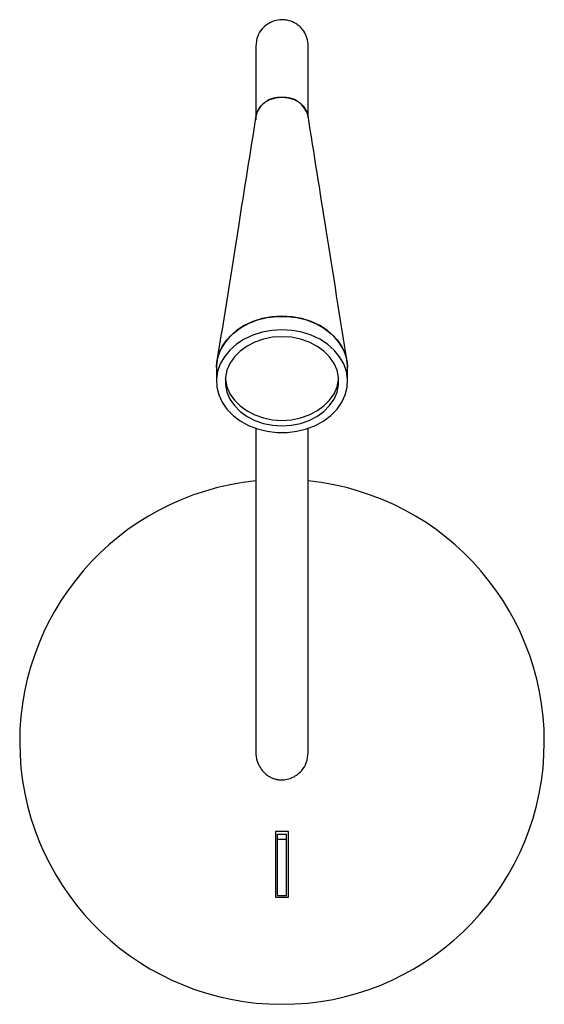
# Paper-space layout '_Posterior' of a CAD drawing. Header units: millimetres. Extents: x -60 to 60, y -60 to 165.
import ezdxf

# ---------------------------------------------------------------- set-up
doc = ezdxf.new("R2010")
doc.units = ezdxf.units.MM

psp = doc.layouts.new('_Posterior')

# ---------------------------------------------------------------- linework, layer by layer
at = {"color": 7, "linetype": 'Continuous', "lineweight": 25}
for p, q in [((-15, 85.62), (-15, 82.51)), ((15, 82.51), (15, 85.62)), ((1.5, -20.5), (-1.5, -20.5)), ((-1.5, -20.5), (-1.5, -35.5)), ((-1, -21.06), (1, -21.06)), ((-1, -35.13), (-1, -21.06)), ((1, -22.27), (-1, -22.27)), ((1, -35.13), (1, -21.06)), ((1.5, -35.5), (1.5, -20.5)), ((-1.5, -35.5), (1.5, -35.5)), ((-1, -35.13), (1, -35.13))]:
    psp.add_line(p, q, dxfattribs=at)
at = {"color": 7, "linetype": 'Continuous', "lineweight": 25, "flags": 128}
for points in [[(0, 147.42), (-1.49, 147.27), (-2.89, 146.84), (-4.11, 146.15), (-5.07, 145.24), (-5.71, 144.17), (-5.99, 143.01), (-5.97, 142.28)], [(6, 142.72), (5.99, 143.01), (5.71, 144.17), (5.07, 145.24), (4.11, 146.15), (2.89, 146.84), (1.49, 147.27), (0, 147.42)], [(0, 97.37), (-2.29, 97.23), (-4.53, 96.82), (-6.66, 96.15), (-8.63, 95.23), (-10.4, 94.08), (-11.93, 92.74), (-13.18, 91.23), (-14.12, 89.59), (-14.73, 87.85), (-14.99, 86.07), (-15, 85.62)], [(-15, 85.62), (-14.9, 86.96), (-14.46, 88.73), (-13.69, 90.42), (-12.59, 92), (-11.2, 93.44), (-9.54, 94.68), (-7.67, 95.72), (-5.61, 96.52), (-3.42, 97.06), (-1.15, 97.34), (1.15, 97.34), (3.42, 97.06), (5.61, 96.52), (7.67, 95.72), (9.54, 94.68), (11.2, 93.44), (12.59, 92), (13.69, 90.42), (14.46, 88.73), (14.9, 86.96), (15, 85.62)], [(15, 85.62), (14.99, 86.07), (14.73, 87.85), (14.12, 89.59), (13.18, 91.23), (11.93, 92.74), (10.4, 94.08), (8.63, 95.23), (6.66, 96.15), (4.53, 96.82), (2.29, 97.23), (0, 97.37)], [(0, 94.26), (-2.29, 94.13), (-4.53, 93.72), (-6.66, 93.04), (-8.63, 92.12), (-10.4, 90.98), (-11.93, 89.63), (-13.18, 88.12), (-14.12, 86.48), (-14.73, 84.75), (-14.99, 82.96), (-14.9, 81.16), (-14.46, 79.39), (-13.69, 77.7), (-12.59, 76.12), (-11.2, 74.69), (-9.54, 73.44), (-7.67, 72.41), (-5.61, 71.61), (-3.42, 71.06), (-1.15, 70.79), (1.15, 70.79), (3.42, 71.06), (5.61, 71.61), (7.67, 72.41), (9.54, 73.44), (11.2, 74.69), (12.59, 76.12), (13.69, 77.7), (14.46, 79.39), (14.9, 81.16), (14.99, 82.96), (14.73, 84.75), (14.12, 86.48), (13.18, 88.12), (11.93, 89.63), (10.4, 90.98), (8.63, 92.12), (6.66, 93.04), (4.53, 93.72), (2.29, 94.13), (0, 94.26)], [(0, 92.7), (-2.14, 92.56), (-4.22, 92.14), (-6.19, 91.47), (-7.98, 90.55), (-9.56, 89.41), (-10.88, 88.08), (-11.91, 86.6), (-12.6, 85.01), (-12.96, 83.35), (-12.96, 81.67), (-12.6, 80.01), (-11.91, 78.42), (-10.88, 76.94), (-9.56, 75.61), (-7.98, 74.47), (-6.19, 73.55), (-4.22, 72.87), (-2.14, 72.46), (0, 72.32), (2.14, 72.46), (4.22, 72.87), (6.19, 73.55), (7.98, 74.47), (9.56, 75.61), (10.88, 76.94), (11.91, 78.42), (12.6, 80.01), (12.96, 81.67), (12.96, 83.35), (12.6, 85.01), (11.91, 86.6), (10.88, 88.08), (9.56, 89.41), (7.98, 90.55), (6.19, 91.47), (4.22, 92.14), (2.14, 92.56), (0, 92.7)], [(-12.98, 83.13), (-12.96, 82.91), (-12.6, 81.25), (-11.91, 79.66), (-10.88, 78.18), (-9.56, 76.85), (-7.98, 75.71), (-6.19, 74.79), (-4.22, 74.12), (-2.14, 73.7), (0, 73.56), (2.14, 73.7), (4.22, 74.12), (6.19, 74.79), (7.98, 75.71), (9.56, 76.85), (10.88, 78.18), (11.91, 79.66), (12.6, 81.25), (12.96, 82.91), (12.98, 83.13)]]:
    psp.add_lwpolyline(points, dxfattribs=at)
at = {"color": 7, "linetype": 'Continuous', "lineweight": 25}
for centre, radius, start, end in [((-0.51, 141.79), 5.65, 84.8386, 164.4646), ((0.51, 141.8), 5.64, 15.1605, 95.1934), ((0, 0), 60, 95.7414, 84.243)]:
    psp.add_arc(centre, radius, start, end, dxfattribs=at)
for points, knots in [([(6, 159.18), (5.94, 159.83), (5.83, 161.03), (5.06, 162.53), (4.14, 163.6), (3.02, 164.43), (1.86, 164.95), (0.62, 165.19), (-0.68, 165.21), (-2.05, 164.9), (-3.44, 164.18), (-4.66, 163.1), (-5.75, 161.39), (-5.91, 159.96), (-6, 159.18)], [0, 0, 0, 0, 0.101972, 0.190761, 0.265027, 0.325514, 0.411865, 0.4657, 0.524843, 0.618905, 0.686828, 0.7725, 0.877552, 1, 1, 1, 1]), ([(-6, 159.18), (-6, 159.1), (-6, 158.92), (-6, 157.73), (-6, 155.89), (-6, 153.46), (-6, 150.59), (-6, 147.03), (-6, 144.2), (-6, 142.72)], [0, 0, 0, 0, 0.131853, 0.274643, 0.43016, 0.556619, 0.692821, 0.840126, 1, 1, 1, 1]), ([(6, 142.72), (6, 144.2), (6, 147.03), (6, 150.59), (6, 153.46), (6, 155.89), (6, 157.73), (6, 158.92), (6, 159.1), (6, 159.18)], [0, 0, 0, 0, 0.159874, 0.307179, 0.443381, 0.56984, 0.725357, 0.868147, 1, 1, 1, 1]), ([(-5.95, 143.3), (-7.3, 134.84), (-10.26, 116.14), (-13.24, 97.4), (-14.87, 87.14)], [0, 0, 0, 0, 0.452491, 1, 1, 1, 1]), ([(14.89, 87.01), (13.3, 97.06), (10.31, 115.81), (7.34, 134.56), (5.96, 143.27)], [0, 0, 0, 0, 0.535293, 1, 1, 1, 1]), ([(-6, 71.78), (-6, 71.16), (-6, 66.28), (-6, 57.49), (-6, 47.99), (-6, 41.31), (-6, 37.1), (-6, 32.77), (-6, 28.27), (-6, 23.5), (-6, 18.63), (-6, 13.72), (-6, 9.01), (-6, 5.09), (-6, 2.05), (-6, -0.18), (-6, -1.59), (-6, -2.37), (-6, -2.68), (-6, -2.66), (-6, -2.65)], [0, 0, 0, 0, 0.016539, 0.12957, 0.237885, 0.278892, 0.31894, 0.35938, 0.406375, 0.454977, 0.508589, 0.566531, 0.628073, 0.692584, 0.748664, 0.807314, 0.869138, 0.918107, 0.970077, 1, 1, 1, 1]), ([(6, -2.65), (6, -2.66), (6, -2.68), (6, -2.37), (6, -1.59), (6, -0.18), (6, 2.05), (6, 5.09), (6, 9.01), (6, 13.72), (6, 18.63), (6, 23.5), (6, 28.06), (6, 32.15), (6, 35.84), (6, 39.39), (6, 43), (6, 46.72), (6, 52.35), (6, 60.07), (6, 67.21), (6, 71.22), (6, 71.87)], [0, 0, 0, 0, 0.029897, 0.081822, 0.130749, 0.192519, 0.251118, 0.307149, 0.371604, 0.433093, 0.490985, 0.54455, 0.593111, 0.63341, 0.668542, 0.702175, 0.736513, 0.771527, 0.807182, 0.893528, 0.982614, 1, 1, 1, 1]), ([(-6, -2.39), (-5.94, -3.06), (-5.83, -4.31), (-5.06, -5.9), (-4.14, -7.01), (-3.23, -7.73), (-2.42, -8.17), (-1.82, -8.4), (-1.39, -8.51), (-1.13, -8.57), (-0.88, -8.61), (-0.53, -8.66), (0.09, -8.69), (0.99, -8.61), (2.15, -8.28), (3.42, -7.59), (4.65, -6.47), (5.75, -4.69), (5.91, -3.19), (6, -2.39)], [0, 0, 0, 0, 0.115362, 0.214101, 0.296, 0.361582, 0.411739, 0.447583, 0.460651, 0.470939, 0.479185, 0.487647, 0.508985, 0.557605, 0.633307, 0.701137, 0.784531, 0.88441, 1, 1, 1, 1])]:
    psp.add_open_spline(points, degree=3, knots=knots, dxfattribs=at)

doc.saveas('drawing.dxf')
